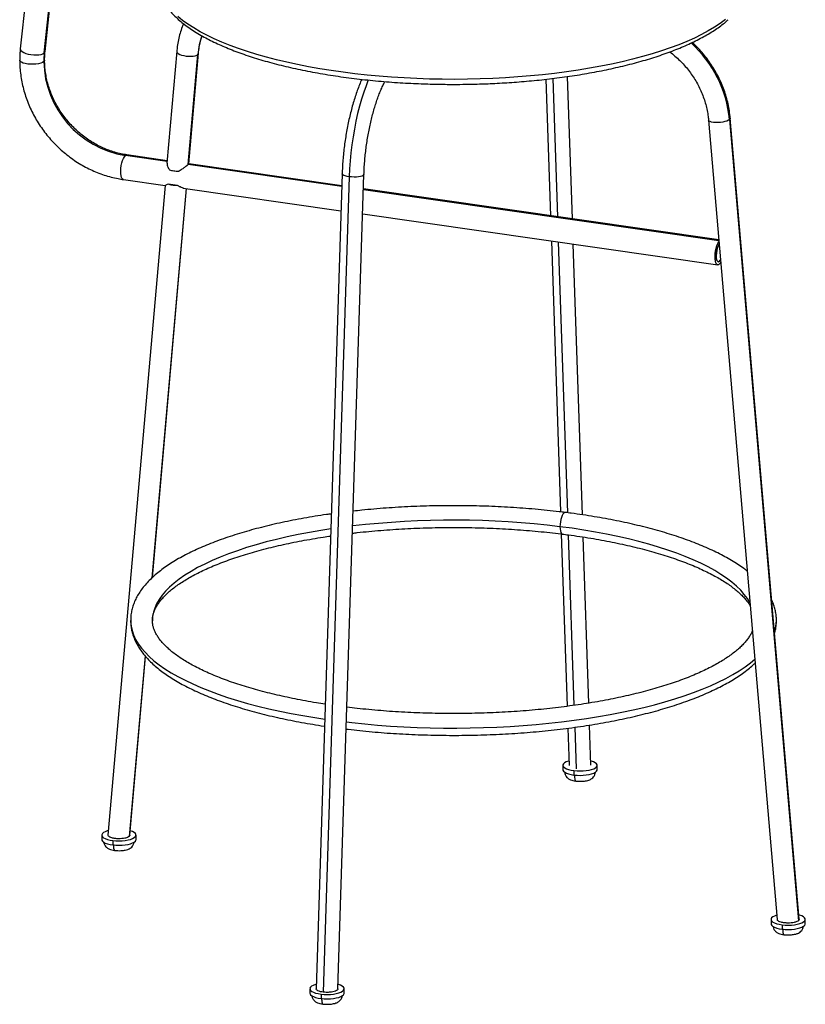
# Paper-space layout '_Dimetric' of a CAD drawing. Header units: millimetres. Extents: x -279 to 226, y -79 to 911.
# Tile 1 of 2: x -279 to 226, y -79 to 554. Entities that reach past the tile are written whole.
import ezdxf

# ---------------------------------------------------------------- set-up
doc = ezdxf.new("R2010")
doc.units = ezdxf.units.MM

psp = doc.layouts.new('_Dimetric')

# ---------------------------------------------------------------- linework, layer by layer
at = {"color": 7, "linetype": 'Continuous', "lineweight": 25}
for p, q in [((-250.42, 798.04), (-278.23, 535.1)), ((-262.83, 532.53), (-236.54, 781.1)), ((-262.32, 533.42), (-236.24, 780.02)), ((-177.72, 533.59), (-184.04, 461.65)), ((-170.44, 460.83), (-164.23, 531.58)), ((-170.01, 461.28), (-163.78, 532.37)), ((59.32, 515.6), (62.28, 427.95)), ((63.74, 516.13), (66.74, 427.31)), ((76.35, 425.93), (73.26, 517.39)), ((163.77, 489.35), (207.88, -24.31)), ((177.27, 489.71), (221.47, -25.07)), ((221.92, -24.19), (177.72, 490.55)), ((-183.94, 462.77), (-210.74, 466.62)), ((-183.89, 463.3), (-209.73, 467.01)), ((-71.79, 446.67), (-170.43, 460.83)), ((-71.77, 447.2), (-170.01, 461.31)), ((-212.01, 451.17), (-185.26, 447.33)), ((-71.53, 454.77), (-88.23, -68.79)), ((-67, 452.95), (-83.71, -71)), ((-74.22, -68.82), (-57.54, 454.33)), ((-185.29, 447.34), (-221.92, 29.98)), ((-171.79, 445.4), (-193.76, 195.09)), ((-193.34, 195.49), (-171.41, 445.34)), ((-177.3, 447.29), (-183.23, 448.14)), ((-173.71, 445.67), (-72.29, 431.11)), ((170.43, 411.89), (-57.85, 444.66)), ((170.38, 412.43), (-57.83, 445.2)), ((-58.34, 429.11), (169.69, 396.37)), ((62.83, 411.71), (68.71, 237.61)), ((67.29, 411.07), (73.17, 237.05)), ((82.78, 235.72), (76.9, 409.69)), ((170.73, 398.64), (170.68, 398.65)), ((169.73, 398.43), (169.98, 398.4)), ((69.19, 223.45), (72.93, 112.68)), ((73.65, 222.87), (77.35, 113.28)), ((86.87, 114.74), (83.26, 221.48)), ((-198.14, 145.13), (-208.33, 29.08)), ((-207.88, 29.83), (-197.79, 144.74)), ((73.4, 98.62), (74.21, 74.75)), ((77.83, 99.22), (78.73, 72.6)), ((88.22, 74.82), (87.34, 100.63)), ((70.22, 74.8), (70.22, 71.97)), ((77.34, 71.37), (77.34, 68.54)), ((92.22, 71.97), (92.22, 74.8)), ((-225.9, 29.9), (-225.9, 27.07)), ((-218.79, 26.47), (-218.79, 23.64)), ((-203.9, 27.07), (-203.9, 29.9)), ((203.9, -24.25), (203.9, -27.07)), ((225.9, -27.07), (225.9, -24.25)), ((211.01, -27.68), (211.01, -30.5)), ((-92.22, -68.8), (-92.22, -71.63)), ((-70.22, -71.63), (-70.22, -68.8)), ((-85.11, -72.23), (-85.11, -75.06))]:
    psp.add_line(p, q, dxfattribs=at)
at = {"color": 7, "linetype": 'Continuous', "lineweight": 25, "flags": 128}
for points in [[(174.67, 553.97), (171.3, 551.48), (167.6, 549.05), (163.6, 546.68), (159.29, 544.36), (154.68, 542.11), (149.79, 539.92), (144.63, 537.81), (139.19, 535.78), (133.5, 533.82), (127.56, 531.95), (121.38, 530.16), (114.98, 528.46), (108.37, 526.86), (101.55, 525.36), (94.55, 523.95), (87.37, 522.64), (80.03, 521.44), (72.54, 520.35), (64.92, 519.36), (57.18, 518.49), (49.33, 517.72), (41.39, 517.07), (33.38, 516.54), (25.3, 516.12), (17.17, 515.81), (9.02, 515.62), (0.84, 515.55), (-7.33, 515.6), (-15.49, 515.76), (-23.63, 516.04), (-31.72, 516.44), (-39.75, 516.95), (-47.7, 517.58), (-55.57, 518.32), (-63.34, 519.17), (-70.98, 520.14), (-78.5, 521.21), (-85.87, 522.39), (-93.08, 523.67), (-100.12, 525.06), (-106.98, 526.54), (-113.63, 528.13), (-120.08, 529.8), (-126.3, 531.57), (-132.29, 533.43), (-138.04, 535.37), (-143.53, 537.39), (-148.75, 539.48), (-153.7, 541.65), (-158.36, 543.89), (-162.73, 546.19), (-166.8, 548.56), (-170.56, 550.98), (-174, 553.45), (-177.13, 555.97)], [(-278.23, 535.1), (-278.2, 534.73), (-277.85, 534.05), (-277.12, 533.39), (-276.05, 532.76), (-274.68, 532.21), (-273.1, 531.77), (-271.37, 531.45), (-269.59, 531.26), (-267.84, 531.23), (-266.22, 531.36), (-264.79, 531.62), (-263.65, 532.02), (-262.83, 532.53)], [(-262.83, 532.53), (-262.39, 533.13), (-262.32, 533.42)], [(-177.72, 533.59), (-177.7, 533.29), (-177.39, 532.71), (-176.75, 532.14), (-175.81, 531.62), (-174.61, 531.16), (-173.22, 530.79), (-171.71, 530.54), (-170.15, 530.4), (-168.62, 530.4), (-167.19, 530.52), (-165.95, 530.77), (-164.94, 531.13), (-164.23, 531.58)], [(-164.23, 531.58), (-163.84, 532.1), (-163.78, 532.36)], [(-263.12, 526.95), (-263.94, 526.42), (-265.09, 525.96), (-266.52, 525.6), (-268.15, 525.36), (-269.91, 525.24), (-271.7, 525.26), (-273.43, 525.4), (-275.03, 525.67), (-276.4, 526.06), (-277.48, 526.53), (-278.22, 527.08), (-278.57, 527.66), (-278.61, 527.9)], [(-262.61, 527.9), (-262.68, 527.53), (-263.12, 526.95)], [(-54.72, 515.2), (-56.19, 511.45), (-57.67, 507.26), (-59.07, 502.85), (-60.37, 498.26), (-61.58, 493.51), (-62.68, 488.63), (-63.67, 483.63), (-64.54, 478.56), (-65.29, 473.43), (-65.92, 468.27), (-66.41, 463.12), (-66.77, 458.01), (-67, 452.95)], [(177.27, 489.71), (176.56, 489.23), (175.55, 488.78), (174.31, 488.4), (172.88, 488.09), (171.35, 487.88), (169.79, 487.77), (168.27, 487.77), (166.88, 487.88), (165.69, 488.09), (164.75, 488.4), (164.11, 488.78), (163.8, 489.23), (163.77, 489.35)], [(177.72, 490.55), (177.66, 490.2), (177.27, 489.71)], [(-212.01, 451.17), (-212.22, 451.23), (-212.74, 451.65), (-213.16, 452.45), (-213.48, 453.58), (-213.66, 454.99), (-213.7, 456.6), (-213.6, 458.33), (-213.36, 460.11), (-213, 461.83), (-212.53, 463.42), (-211.98, 464.79), (-211.37, 465.87), (-210.74, 466.62)], [(-210.74, 466.62), (-210.11, 466.98), (-209.73, 467.01)], [(-67, 452.95), (-68.4, 453.17), (-69.6, 453.47), (-70.55, 453.81), (-71.19, 454.2), (-71.51, 454.6), (-71.53, 454.77)], [(-57.54, 454.33), (-57.6, 454.1), (-57.99, 453.72), (-58.7, 453.39), (-59.71, 453.11), (-60.95, 452.91), (-62.38, 452.78), (-63.92, 452.75), (-65.48, 452.81), (-67, 452.95)], [(170.69, 396.76), (170.07, 396.39), (169.48, 396.42), (168.96, 396.85), (168.53, 397.65), (168.22, 398.77), (168.04, 400.18), (168, 401.79), (168.1, 403.53), (168.33, 405.31), (168.7, 407.03), (169.17, 408.62), (169.72, 409.98), (170.32, 411.07), (170.48, 411.28)], [(170.62, 409.61), (170.37, 409.25), (169.85, 408.24), (169.4, 406.95), (169.04, 405.49), (168.8, 403.94), (168.7, 402.42), (168.75, 401.02), (168.94, 399.84), (169.26, 398.97), (169.68, 398.46), (170.18, 398.35), (170.73, 398.64)], [(170.73, 398.69), (170.19, 398.4), (169.69, 398.51), (169.27, 399.02), (168.96, 399.88), (168.77, 401.05), (168.72, 402.43), (168.82, 403.94), (169.05, 405.48), (169.41, 406.93), (169.86, 408.21), (170.38, 409.21), (170.63, 409.56)], [(171.47, 399.7), (171.28, 399.36), (170.73, 398.69)], [(170.73, 398.64), (171.28, 399.32), (171.48, 399.65)], [(171.62, 397.98), (171.33, 397.5), (170.69, 396.76)], [(71.72, 237.24), (71.39, 237.22), (70.84, 236.9), (70.29, 236.25), (69.77, 235.3), (69.3, 234.1), (68.91, 232.71), (68.61, 231.19), (68.43, 229.64), (68.37, 228.11)], [(190.42, 179.05), (190.37, 179.14), (188.73, 181.86), (186.74, 184.56), (184.41, 187.22), (181.73, 189.84), (178.72, 192.43), (175.38, 194.97), (171.72, 197.46), (167.73, 199.9), (163.44, 202.27), (158.84, 204.58), (153.95, 206.83), (148.77, 209), (143.32, 211.09), (137.6, 213.11), (131.62, 215.04), (125.41, 216.88), (118.96, 218.64), (112.29, 220.3), (105.41, 221.86), (98.34, 223.32), (91.09, 224.68), (83.66, 225.93), (76.09, 227.08), (68.37, 228.11)], [(68.37, 228.11), (68.43, 226.7), (68.61, 225.47), (68.91, 224.48), (69.3, 223.78), (69.77, 223.4), (69.97, 223.35)], [(-78.81, 226.68), (-85.21, 225.68), (-92.6, 224.41), (-99.81, 223.03), (-106.85, 221.54), (-113.68, 219.96), (-120.31, 218.28), (-126.71, 216.51), (-132.88, 214.65), (-138.8, 212.7), (-144.46, 210.67), (-149.86, 208.56), (-154.98, 206.37), (-159.81, 204.11), (-164.35, 201.79), (-168.58, 199.4), (-172.5, 196.95), (-176.1, 194.45), (-179.37, 191.9), (-182.31, 189.31), (-184.92, 186.67), (-187.18, 184), (-189.1, 181.3), (-190.66, 178.58), (-191.87, 175.84), (-192.73, 173.08), (-193.23, 170.31), (-193.37, 167.71)], [(-207.37, 167.81), (-207.36, 167.08), (-207.09, 164.23), (-206.47, 161.38), (-205.5, 158.54), (-204.17, 155.72), (-202.49, 152.91), (-200.47, 150.14), (-198.11, 147.39), (-195.41, 144.68), (-192.37, 142.01), (-189.01, 139.38), (-185.32, 136.8), (-181.32, 134.27), (-177, 131.81), (-172.39, 129.4), (-167.48, 127.06), (-162.28, 124.78), (-156.81, 122.58), (-151.06, 120.46), (-145.06, 118.42), (-138.82, 116.47), (-132.33, 114.6), (-125.62, 112.82), (-118.69, 111.14), (-111.56, 109.55), (-104.25, 108.06), (-96.75, 106.68), (-89.09, 105.4), (-82.7, 104.43)], [(-68.76, 102.61), (-65.24, 102.21), (-57.05, 101.36), (-48.76, 100.63), (-40.39, 100.02), (-31.95, 99.52), (-23.45, 99.14), (-14.92, 98.87), (-6.36, 98.73), (2.21, 98.7), (10.78, 98.79), (19.33, 99), (27.84, 99.32), (36.31, 99.76), (44.72, 100.32), (53.05, 101), (61.29, 101.78), (69.42, 102.68), (77.44, 103.7), (85.32, 104.82), (93.06, 106.05), (100.64, 107.38), (108.05, 108.82), (115.27, 110.36), (122.29, 111.99), (129.11, 113.73), (135.71, 115.55), (142.07, 117.47), (148.19, 119.47), (154.06, 121.55), (159.66, 123.71), (165, 125.95), (170.05, 128.26), (174.81, 130.63), (179.27, 133.07), (183.42, 135.57), (187.26, 138.12), (190.78, 140.73), (193.52, 142.98)], [(74.11, 77.59), (73.75, 77.49), (72.39, 76.98), (71.34, 76.4), (70.62, 75.77), (70.26, 75.1), (70.28, 74.43), (70.67, 73.76), (71.42, 73.13), (72.5, 72.56), (73.88, 72.07), (75.51, 71.66), (77.34, 71.37)], [(77.34, 71.37), (79.29, 71.19), (81.32, 71.13), (83.33, 71.2), (85.28, 71.39), (87.09, 71.69), (88.7, 72.11), (90.06, 72.61), (91.11, 73.19), (91.83, 73.82), (92.19, 74.49), (92.17, 75.16), (91.78, 75.83), (91.03, 76.46), (89.95, 77.03), (88.57, 77.53), (88.12, 77.65)], [(70.22, 71.97), (70.28, 71.6), (70.67, 70.94), (71.42, 70.31), (72.5, 69.73), (73.88, 69.24), (75.51, 68.83), (77.34, 68.54)], [(77.34, 68.54), (79.29, 68.36), (81.32, 68.3), (83.33, 68.37), (85.28, 68.56), (87.09, 68.87), (88.7, 69.28), (90.06, 69.78), (91.11, 70.36), (91.83, 70.99), (92.19, 71.66), (92.22, 71.97)], [(-221.67, 32.79), (-222.38, 32.59), (-223.73, 32.09), (-224.79, 31.51), (-225.5, 30.88), (-225.86, 30.21), (-225.84, 29.53), (-225.45, 28.87), (-224.71, 28.24), (-223.62, 27.67), (-222.24, 27.17), (-220.61, 26.77), (-218.79, 26.47)], [(-218.79, 26.47), (-216.83, 26.29), (-214.81, 26.24), (-212.79, 26.3), (-210.84, 26.5), (-209.03, 26.8), (-207.42, 27.21), (-206.07, 27.72), (-205.01, 28.3), (-204.3, 28.93), (-203.94, 29.6), (-203.96, 30.27), (-204.34, 30.94), (-205.09, 31.56), (-206.18, 32.14), (-207.56, 32.63), (-207.63, 32.66)], [(-225.9, 27.07), (-225.84, 26.71), (-225.45, 26.04), (-224.71, 25.41), (-223.62, 24.84), (-222.24, 24.34), (-220.61, 23.94), (-218.79, 23.64)], [(-218.79, 23.64), (-216.83, 23.47), (-214.81, 23.41), (-212.79, 23.48), (-210.84, 23.67), (-209.03, 23.97), (-207.42, 24.39), (-206.07, 24.89), (-205.01, 25.47), (-204.3, 26.1), (-203.94, 26.77), (-203.9, 27.07)], [(207.64, -21.49), (207.42, -21.56), (206.07, -22.06), (205.01, -22.64), (204.3, -23.27), (203.94, -23.94), (203.96, -24.61), (204.34, -25.28), (205.09, -25.91), (206.18, -26.48), (207.56, -26.98), (209.19, -27.38), (211.01, -27.68)], [(211.01, -27.68), (212.97, -27.86), (214.99, -27.91), (217.01, -27.84), (218.96, -27.65), (220.77, -27.35), (222.38, -26.94), (223.73, -26.43), (224.79, -25.85), (225.5, -25.22), (225.86, -24.55), (225.84, -23.88), (225.45, -23.21), (224.71, -22.59), (223.62, -22.01), (222.24, -21.52), (221.68, -21.36)], [(203.9, -27.07), (203.96, -27.44), (204.34, -28.11), (205.09, -28.74), (206.18, -29.31), (207.56, -29.8), (209.19, -30.21), (211.01, -30.5)], [(211.01, -30.5), (212.97, -30.68), (214.99, -30.74), (217.01, -30.67), (218.96, -30.48), (220.77, -30.18), (222.38, -29.76), (223.73, -29.26), (224.79, -28.68), (225.5, -28.05), (225.86, -27.38), (225.9, -27.07)], [(-88.14, -65.95), (-88.7, -66.12), (-90.06, -66.62), (-91.11, -67.2), (-91.83, -67.83), (-92.19, -68.5), (-92.17, -69.17), (-91.78, -69.84), (-91.03, -70.47), (-89.95, -71.04), (-88.57, -71.53), (-86.94, -71.94), (-85.11, -72.23)], [(-85.11, -72.23), (-83.16, -72.41), (-81.13, -72.47), (-79.11, -72.4), (-77.17, -72.21), (-75.36, -71.91), (-73.75, -71.49), (-72.39, -70.99), (-71.34, -70.41), (-70.62, -69.78), (-70.26, -69.11), (-70.28, -68.44), (-70.67, -67.77), (-71.42, -67.14), (-72.5, -66.57), (-73.88, -66.07), (-74.13, -66)], [(-92.22, -71.63), (-92.17, -72), (-91.78, -72.67), (-91.03, -73.29), (-89.95, -73.87), (-88.57, -74.36), (-86.94, -74.77), (-85.11, -75.06)], [(-85.11, -75.06), (-83.16, -75.24), (-81.13, -75.3), (-79.11, -75.23), (-77.17, -75.04), (-75.36, -74.73), (-73.75, -74.32), (-72.39, -73.82), (-71.34, -73.24), (-70.62, -72.61), (-70.26, -71.94), (-70.22, -71.63)]]:
    psp.add_lwpolyline(points, dxfattribs=at)
at = {"color": 7, "linetype": 'Continuous', "lineweight": 25}
for centre, radius, start, end in [((-115.16, 527.37), 49.25, 160.79616, 175.09119), ((101, 482.21), 76.64, 5.61445, 47.74422), ((-210.01, 526.97), 53.12, 173.98312, 180.01443), ((-200.88, 528.09), 62.26, 181.04314, 260.88478), ((-0.04, -328.84), 561.14, 82.99753, 96.62076), ((183.36, 167.89), 24.01, 341.2014, 359.87258)]:
    psp.add_arc(centre, radius, start, end, dxfattribs=at)
for points, knots in [([(-189.88, 576.74), (-189.88, 576.58), (-189.83, 575.48), (-189.43, 573.44), (-188.65, 570.63), (-187.51, 567.83), (-186.05, 565.03), (-184.24, 562.26), (-182.09, 559.51), (-179.61, 556.79), (-176.78, 554.1), (-173.62, 551.45), (-170.12, 548.84), (-166.29, 546.29), (-162.27, 543.88), (-158.12, 541.61), (-153.88, 539.48), (-149.41, 537.42), (-144.7, 535.42), (-139.79, 533.49), (-134.66, 531.63), (-129.34, 529.85), (-123.82, 528.14), (-118.13, 526.51), (-112.26, 524.96), (-106.24, 523.5), (-100.06, 522.12), (-93.74, 520.83), (-87.29, 519.62), (-80.73, 518.51), (-74.05, 517.48), (-67.28, 516.55), (-60.43, 515.7), (-53.52, 514.96), (-46.56, 514.3), (-39.59, 513.74), (-32.65, 513.28), (-25.86, 512.92), (-19.53, 512.66), (-14.02, 512.5), (-9, 512.39), (-4.47, 512.34), (-1.39, 512.33), (0, 512.33)], [0, 0, 0, 0, 0.004241, 0.029924, 0.055859, 0.082035, 0.108453, 0.135111, 0.162006, 0.189132, 0.216483, 0.244048, 0.271817, 0.299779, 0.327921, 0.353319, 0.378766, 0.40425, 0.429762, 0.455293, 0.480837, 0.506388, 0.531938, 0.557482, 0.583016, 0.608534, 0.634032, 0.659507, 0.684955, 0.710371, 0.735747, 0.761077, 0.786346, 0.811537, 0.836616, 0.861526, 0.886157, 0.910254, 0.933105, 0.952679, 0.967899, 0.985497, 1, 1, 1, 1]), ([(-173.45, 551.38), (-173.75, 550.67), (-174.58, 548.65), (-175.66, 545.15), (-176.7, 540.93), (-177.37, 537.06), (-177.62, 534.59), (-177.72, 533.59)], [0, 0, 0, 0, 0.1260698, 0.3628082, 0.5998414, 0.8371787, 1, 1, 1, 1]), ([(0, 512.33), (2.68, 512.34), (6.43, 512.35), (11.96, 512.45), (16.67, 512.57), (22.27, 512.77), (28.15, 513.04), (34.27, 513.39), (40.57, 513.82), (46.97, 514.34), (53.44, 514.95), (59.94, 515.65), (66.44, 516.44), (72.92, 517.32), (79.36, 518.29), (85.74, 519.35), (92.04, 520.5), (98.24, 521.74), (104.34, 523.06), (110.31, 524.48), (116.15, 525.97), (121.83, 527.56), (127.37, 529.22), (132.72, 530.96), (137.9, 532.79), (142.89, 534.69), (147.67, 536.66), (152.25, 538.71), (156.6, 540.82), (160.71, 543), (164.59, 545.25), (168.23, 547.56), (171.59, 549.92), (174.34, 552.03), (175.86, 553.37), (176.44, 553.89)], [0, 0, 0, 0, 0.035734, 0.0501, 0.073965, 0.098731, 0.125291, 0.153009, 0.181628, 0.210944, 0.240814, 0.271131, 0.301815, 0.332805, 0.364053, 0.395523, 0.427185, 0.459014, 0.49099, 0.523097, 0.555321, 0.587648, 0.620067, 0.652568, 0.685138, 0.717768, 0.750447, 0.783165, 0.81591, 0.848671, 0.881434, 0.914188, 0.946919, 0.979612, 1, 1, 1, 1]), ([(-163.78, 532.37), (-163.71, 533), (-163.52, 534.92), (-162.98, 538.05), (-162.27, 541.12), (-161.66, 542.88), (-161.46, 543.46)], [0, 0, 0, 0, 0.166062, 0.499388, 0.83316, 1, 1, 1, 1]), ([(177.72, 490.55), (177.64, 491.38), (177.42, 493.71), (176.81, 497.53), (175.82, 502.01), (174.54, 506.44), (172.97, 510.8), (171.13, 515.09), (169.02, 519.27), (166.65, 523.32), (164.03, 527.24), (161.18, 531), (158.1, 534.57), (155.47, 537.34), (153.82, 538.83), (153.33, 539.26)], [0, 0, 0, 0, 0.04589, 0.129239, 0.212632, 0.296088, 0.379598, 0.463152, 0.546744, 0.630367, 0.714016, 0.797685, 0.88137, 0.965067, 1, 1, 1, 1]), ([(-278.23, 535.1), (-278.31, 534.27), (-278.54, 531.88), (-278.58, 529.46), (-278.61, 527.9)], [0, 0, 0, 0, 0.350335, 1, 1, 1, 1]), ([(-262.61, 527.89), (-262.6, 528.55), (-262.58, 530.4), (-262.42, 532.23), (-262.32, 533.42)], [0, 0, 0, 0, 0.350322, 1, 1, 1, 1]), ([(138.85, 533.17), (138.88, 533.15), (140.04, 532.34), (142.2, 530.52), (145.29, 527.71), (148.18, 524.67), (150.87, 521.47), (153.35, 518.09), (155.59, 514.58), (157.58, 510.93), (159.33, 507.19), (160.8, 503.36), (162.01, 499.47), (162.94, 495.55), (163.5, 492.17), (163.7, 490.1), (163.77, 489.35)], [0, 0, 0, 0, 0.002066, 0.081473, 0.160854, 0.240215, 0.319562, 0.398899, 0.478231, 0.557564, 0.636903, 0.716257, 0.795636, 0.875052, 0.954519, 1, 1, 1, 1]), ([(-278.61, 527.9), (-278.6, 527.05), (-278.57, 524.68), (-278.29, 520.76), (-277.68, 516.16), (-276.77, 511.58), (-275.57, 507.03), (-274.08, 502.54), (-272.32, 498.13), (-270.28, 493.81), (-267.98, 489.61), (-265.42, 485.53), (-262.62, 481.61), (-259.59, 477.86), (-256.35, 474.29), (-252.9, 470.92), (-249.26, 467.77), (-245.45, 464.84), (-241.48, 462.15), (-237.37, 459.72), (-233.15, 457.55), (-228.82, 455.66), (-224.4, 454.04), (-219.92, 452.72), (-215.78, 451.77), (-213.14, 451.35), (-212.01, 451.17)], [0, 0, 0, 0, 0.023703, 0.06644, 0.109204, 0.15201, 0.194852, 0.237724, 0.280623, 0.323544, 0.366484, 0.409439, 0.452406, 0.495384, 0.538368, 0.581359, 0.624351, 0.667344, 0.710335, 0.75332, 0.796296, 0.83926, 0.882206, 0.92513, 0.968025, 1, 1, 1, 1]), ([(-209.73, 467.01), (-210.38, 467.11), (-212.33, 467.41), (-215.58, 468.13), (-219.46, 469.26), (-223.28, 470.68), (-227.03, 472.37), (-230.68, 474.32), (-234.22, 476.52), (-237.63, 478.97), (-240.88, 481.64), (-243.96, 484.52), (-246.85, 487.6), (-249.54, 490.85), (-252.01, 494.27), (-254.25, 497.83), (-256.24, 501.51), (-257.98, 505.29), (-259.45, 509.15), (-260.65, 513.07), (-261.58, 517.02), (-262.21, 521), (-262.55, 524.63), (-262.59, 526.92), (-262.61, 527.89)], [0, 0, 0, 0, 0.023522, 0.070828, 0.118093, 0.165294, 0.212443, 0.25955, 0.306623, 0.353669, 0.400695, 0.447703, 0.4947, 0.541688, 0.58867, 0.635649, 0.682629, 0.729614, 0.776609, 0.823621, 0.870658, 0.917729, 0.964844, 1, 1, 1, 1]), ([(-58.95, 515.56), (-59.44, 514.43), (-60.43, 512.13), (-61.83, 508.42), (-63.17, 504.52), (-64.42, 500.46), (-65.58, 496.28), (-66.65, 491.98), (-67.63, 487.59), (-68.5, 483.12), (-69.27, 478.59), (-69.94, 474.02), (-70.5, 469.44), (-70.95, 464.85), (-71.29, 460.36), (-71.46, 457.01), (-71.52, 455.18), (-71.53, 454.77)], [0, 0, 0, 0, 0.069224, 0.140849, 0.21206, 0.282938, 0.353554, 0.423963, 0.494214, 0.564346, 0.634396, 0.704395, 0.774373, 0.844355, 0.914363, 0.980786, 1, 1, 1, 1]), ([(-57.54, 454.33), (-57.51, 455.05), (-57.44, 457.16), (-57.23, 460.71), (-56.89, 464.96), (-56.43, 469.23), (-55.88, 473.5), (-55.23, 477.75), (-54.48, 481.94), (-53.64, 486.05), (-52.71, 490.06), (-51.71, 493.95), (-50.64, 497.68), (-49.5, 501.25), (-48.31, 504.62), (-47.08, 507.79), (-45.81, 510.7), (-44.82, 512.81), (-44.24, 513.87), (-44.1, 514.12)], [0, 0, 0, 0, 0.033383, 0.09688, 0.160452, 0.224084, 0.287747, 0.351411, 0.415043, 0.478612, 0.54209, 0.605442, 0.668631, 0.731612, 0.794336, 0.85674, 0.918755, 0.980298, 1, 1, 1, 1]), ([(-184.01, 461.62), (-184.01, 461.26), (-184.02, 460.47), (-183.6, 459.39), (-183.2, 458.62), (-182.9, 458.11), (-182.6, 457.7), (-182.42, 457.46)], [0, 0, 0, 0, 0.301911, 0.650532, 0.713833, 0.824479, 1, 1, 1, 1]), ([(-182.42, 457.46), (-182.06, 457.32), (-181.65, 457.19), (-180.74, 456.97), (-180.24, 456.87), (-179.2, 456.72), (-178.65, 456.67), (-177.56, 456.6), (-177.01, 456.59), (-176.49, 456.6)], [0, 0, 0, 0, 0.25, 0.25, 0.5, 0.5, 0.75, 0.75, 1, 1, 1, 1]), ([(-176.49, 456.6), (-176.4, 456.65), (-176.22, 456.75), (-175.91, 456.92), (-175.51, 457.16), (-175.09, 457.42), (-174.47, 457.81), (-173.77, 458.28), (-172.93, 458.88), (-172.16, 459.44), (-171.6, 459.88), (-171.22, 460.17), (-170.99, 460.36), (-170.78, 460.54), (-170.59, 460.69), (-170.49, 460.78), (-170.44, 460.83)], [0, 0, 0, 0, 0.032816, 0.074471, 0.124964, 0.19749, 0.248896, 0.383444, 0.498783, 0.629199, 0.749276, 0.800843, 0.851554, 0.901551, 0.950982, 1, 1, 1, 1]), ([(-170.44, 460.83), (-170.33, 460.92), (-170.12, 461.12), (-169.98, 461.27), (-170.03, 461.26), (-170.04, 461.26)], [0, 0, 0, 0, 0.444921, 0.904295, 1, 1, 1, 1]), ([(-183.23, 448.14), (-183.62, 447.99), (-184.39, 447.68), (-184.99, 447.38), (-185.06, 447.38), (-185.06, 447.38)], [0, 0, 0, 0, 0.498782, 0.999503, 1, 1, 1, 1]), ([(-177.3, 447.29), (-177.83, 447.28), (-178.37, 447.29), (-179.47, 447.35), (-180.01, 447.41), (-181.06, 447.56), (-181.56, 447.65), (-182.47, 447.88), (-182.88, 448.01), (-183.23, 448.14)], [0, 0, 0, 0, 0.25, 0.25, 0.5, 0.5, 0.75, 0.75, 1, 1, 1, 1]), ([(-173.34, 445.68), (-173.57, 445.7), (-174.24, 445.77), (-175.17, 446.2), (-175.98, 446.6), (-176.54, 446.88), (-177.01, 447.14), (-177.3, 447.29)], [0, 0, 0, 0, 0.210753, 0.604897, 0.676464, 0.801559, 1, 1, 1, 1]), ([(71.72, 237.24), (70.39, 237.41), (66.54, 237.88), (60.09, 238.59), (52.35, 239.34), (44.52, 239.98), (36.63, 240.52), (28.69, 240.95), (20.7, 241.28), (12.68, 241.5), (4.64, 241.61), (-3.4, 241.62), (-11.44, 241.52), (-19.47, 241.32), (-27.46, 241.01), (-35.41, 240.59), (-43.31, 240.07), (-51.14, 239.44), (-58.19, 238.79), (-62.59, 238.3), (-64.44, 238.1)], [0, 0, 0, 0, 0.030528, 0.088556, 0.146566, 0.204559, 0.262536, 0.320501, 0.378456, 0.436403, 0.494346, 0.552287, 0.610228, 0.66817, 0.726116, 0.784069, 0.84203, 0.900002, 0.957989, 1, 1, 1, 1]), ([(-78.5, 236.33), (-79.52, 236.19), (-83.04, 235.71), (-88.92, 234.78), (-96.13, 233.56), (-103.19, 232.23), (-110.09, 230.81), (-116.83, 229.3), (-123.4, 227.69), (-129.78, 226), (-135.98, 224.22), (-141.97, 222.35), (-147.75, 220.4), (-153.32, 218.36), (-158.66, 216.24), (-163.77, 214.04), (-168.65, 211.76), (-173.27, 209.4), (-177.65, 206.96), (-181.76, 204.44), (-185.6, 201.84), (-189.17, 199.15), (-192.45, 196.39), (-195.44, 193.56), (-198.11, 190.65), (-200.46, 187.67), (-202.47, 184.65), (-204.14, 181.59), (-205.46, 178.51), (-206.44, 175.41), (-207.07, 172.33), (-207.37, 169.79), (-207.34, 168.28), (-207.33, 167.8)], [0, 0, 0, 0, 0.0138092, 0.0473511, 0.0809109, 0.1144912, 0.1480948, 0.1817247, 0.2153846, 0.2490781, 0.2828097, 0.3165841, 0.3504065, 0.3842825, 0.4182182, 0.4522197, 0.4862929, 0.5204427, 0.554672, 0.5889796, 0.6233575, 0.6577864, 0.6922214, 0.7265839, 0.7607723, 0.7946551, 0.8280851, 0.8609275, 0.8930956, 0.9245776, 0.9554435, 0.9858327, 1, 1, 1, 1]), ([(188.67, 199.47), (187.92, 200.05), (186.03, 201.54), (182.66, 203.84), (178.62, 206.39), (174.29, 208.85), (169.71, 211.23), (164.88, 213.54), (159.81, 215.76), (154.5, 217.91), (148.97, 219.97), (143.22, 221.94), (137.26, 223.83), (131.09, 225.63), (124.74, 227.35), (118.2, 228.98), (111.48, 230.51), (104.61, 231.95), (97.57, 233.3), (90.39, 234.55), (83.08, 235.7), (76.83, 236.59), (73.02, 237.08), (71.72, 237.24)], [0, 0, 0, 0, 0.032552, 0.082752, 0.132981, 0.183158, 0.233247, 0.283234, 0.333113, 0.382887, 0.432562, 0.482144, 0.531643, 0.581066, 0.630422, 0.679718, 0.728961, 0.778156, 0.82731, 0.876427, 0.925512, 0.974569, 1, 1, 1, 1]), ([(-193.35, 167.74), (-193.36, 167.86), (-193.41, 168.72), (-193.21, 170.29), (-192.72, 172.48), (-191.9, 174.68), (-190.8, 176.85), (-189.42, 179.01), (-187.77, 181.17), (-185.83, 183.34), (-183.61, 185.5), (-181.1, 187.67), (-178.29, 189.84), (-175.2, 191.99), (-171.81, 194.13), (-168.15, 196.25), (-164.19, 198.33), (-159.97, 200.38), (-155.47, 202.39), (-150.71, 204.35), (-145.7, 206.26), (-140.44, 208.11), (-134.94, 209.89), (-129.22, 211.61), (-123.28, 213.26), (-117.13, 214.83), (-110.78, 216.32), (-104.25, 217.73), (-97.55, 219.06), (-90.67, 220.3), (-84.48, 221.32), (-80.52, 221.9), (-78.95, 222.12)], [0, 0, 0, 0, 0.007002, 0.047564, 0.087774, 0.126151, 0.162689, 0.197892, 0.232238, 0.266072, 0.299622, 0.333039, 0.366419, 0.399807, 0.433241, 0.466746, 0.500332, 0.534003, 0.567759, 0.601595, 0.635506, 0.669487, 0.70353, 0.737631, 0.771783, 0.80598, 0.840218, 0.874493, 0.908799, 0.943134, 0.977494, 1, 1, 1, 1]), ([(-64.89, 223.95), (-63.86, 224.08), (-60.36, 224.49), (-54.3, 225.09), (-46.71, 225.77), (-39.04, 226.33), (-31.3, 226.8), (-23.51, 227.16), (-15.68, 227.42), (-7.83, 227.58), (0.04, 227.63), (7.91, 227.58), (15.77, 227.42), (23.6, 227.16), (31.39, 226.79), (39.13, 226.33), (46.8, 225.76), (54.4, 225.09), (61.77, 224.33), (66.94, 223.73), (69.61, 223.4), (69.97, 223.35)], [0, 0, 0, 0, 0.023831, 0.080888, 0.137966, 0.195061, 0.252171, 0.309293, 0.366424, 0.423561, 0.480703, 0.537847, 0.594989, 0.652128, 0.709261, 0.766385, 0.823498, 0.880597, 0.93768, 0.991726, 1, 1, 1, 1]), ([(69.97, 223.35), (71.25, 223.19), (74.97, 222.71), (81.04, 221.85), (88.12, 220.73), (95.05, 219.52), (101.83, 218.23), (108.43, 216.85), (114.85, 215.38), (121.08, 213.83), (127.11, 212.21), (132.93, 210.51), (138.52, 208.75), (143.87, 206.92), (148.99, 205.02), (153.85, 203.08), (158.46, 201.08), (162.79, 199.03), (166.85, 196.95), (170.63, 194.84), (174.12, 192.7), (177.31, 190.54), (180.21, 188.38), (182.81, 186.22), (185.12, 184.06), (187.13, 181.93), (188.83, 179.82), (189.98, 178.2), (190.47, 177.31), (190.59, 177.09)], [0, 0, 0, 0, 0.0206691, 0.0599183, 0.0991507, 0.1383603, 0.1775439, 0.2166982, 0.2558193, 0.2949029, 0.3339445, 0.3729388, 0.4118801, 0.4507623, 0.4895787, 0.528322, 0.5669849, 0.6055602, 0.6440411, 0.6824225, 0.7207016, 0.758881, 0.7969706, 0.8349927, 0.8729879, 0.9110011, 0.9491229, 0.9874976, 1, 1, 1, 1]), ([(207.33, 167.84), (207.34, 168.38), (207.36, 169.93), (207.04, 172.49), (206.41, 175.5), (205.51, 178.38), (204.69, 180.23), (204.29, 181.11)], [0, 0, 0, 0, 0.118874, 0.342842, 0.567289, 0.793743, 1, 1, 1, 1]), ([(-207.33, 167.8), (-207.34, 167.26), (-207.36, 165.71), (-207.04, 163.15), (-206.42, 160.14), (-205.46, 157.16), (-204.2, 154.2), (-202.63, 151.27), (-200.73, 148.36), (-198.51, 145.48), (-195.97, 142.63), (-193.1, 139.84), (-189.92, 137.09), (-186.44, 134.41), (-182.67, 131.79), (-178.61, 129.25), (-174.29, 126.79), (-169.71, 124.41), (-164.88, 122.1), (-159.81, 119.88), (-154.5, 117.73), (-148.97, 115.67), (-143.22, 113.7), (-137.26, 111.81), (-131.09, 110.01), (-124.74, 108.29), (-118.2, 106.66), (-111.48, 105.13), (-104.6, 103.69), (-97.57, 102.34), (-90.38, 101.1), (-85.47, 100.3), (-82.92, 99.94), (-82.85, 99.93)], [0, 0, 0, 0, 0.0162567, 0.0468858, 0.0775803, 0.1085492, 0.1399722, 0.1719815, 0.2046476, 0.2379698, 0.2718807, 0.3062647, 0.3409861, 0.3759155, 0.4109468, 0.4459979, 0.4810125, 0.5159665, 0.5508487, 0.5856559, 0.6203895, 0.6550537, 0.6896537, 0.7241954, 0.7586845, 0.7931266, 0.8275268, 0.8618898, 0.8962199, 0.9305208, 0.9647962, 0.999049, 1, 1, 1, 1]), ([(-82.4, 114.03), (-84.31, 114.32), (-88.58, 114.98), (-95.05, 116.12), (-101.83, 117.41), (-108.43, 118.8), (-114.85, 120.26), (-121.08, 121.81), (-127.11, 123.43), (-132.93, 125.13), (-138.52, 126.89), (-143.87, 128.72), (-148.99, 130.62), (-153.85, 132.56), (-158.46, 134.56), (-162.79, 136.61), (-166.85, 138.69), (-170.63, 140.8), (-174.12, 142.94), (-177.31, 145.1), (-180.21, 147.26), (-182.81, 149.42), (-185.12, 151.58), (-187.12, 153.71), (-188.84, 155.83), (-190.27, 157.91), (-191.42, 159.96), (-192.31, 161.99), (-192.94, 164.01), (-193.31, 165.92), (-193.34, 167.16), (-193.35, 167.74)], [0, 0, 0, 0, 0.028264, 0.063326, 0.098363, 0.133375, 0.168357, 0.203305, 0.238216, 0.273085, 0.307906, 0.342674, 0.377384, 0.412028, 0.4466, 0.481094, 0.515503, 0.549824, 0.584053, 0.618193, 0.652252, 0.686251, 0.720227, 0.754218, 0.788306, 0.822621, 0.857354, 0.892781, 0.929278, 0.967289, 1, 1, 1, 1]), ([(206.15, 159.49), (206.23, 159.75), (206.64, 161.01), (207.05, 163.32), (207.37, 165.85), (207.34, 167.36), (207.33, 167.84)], [0, 0, 0, 0, 0.09355, 0.464506, 0.829733, 1, 1, 1, 1]), ([(191.95, 161.23), (191.91, 161.12), (191.62, 160.33), (190.78, 158.79), (189.43, 156.63), (187.77, 154.47), (185.83, 152.3), (183.61, 150.14), (181.1, 147.97), (178.29, 145.8), (175.2, 143.65), (171.81, 141.51), (168.15, 139.39), (164.19, 137.31), (159.97, 135.26), (155.47, 133.25), (150.71, 131.29), (145.7, 129.38), (140.44, 127.53), (134.94, 125.75), (129.22, 124.03), (123.28, 122.38), (117.13, 120.81), (110.78, 119.32), (104.25, 117.91), (97.55, 116.58), (90.68, 115.34), (83.66, 114.19), (76.5, 113.14), (69.21, 112.17), (61.81, 111.31), (54.3, 110.54), (46.71, 109.87), (39.04, 109.31), (31.3, 108.84), (23.51, 108.48), (15.68, 108.22), (7.83, 108.06), (-0.04, 108.01), (-7.91, 108.06), (-15.77, 108.22), (-23.6, 108.48), (-31.39, 108.85), (-39.13, 109.31), (-46.8, 109.88), (-54.4, 110.55), (-61.63, 111.29), (-66.27, 111.84), (-68.45, 112.1)], [0, 0, 0, 0, 0.003552, 0.027246, 0.050075, 0.072348, 0.094289, 0.116046, 0.137716, 0.159363, 0.181014, 0.202696, 0.224424, 0.246204, 0.268039, 0.28993, 0.311872, 0.333863, 0.355899, 0.377976, 0.40009, 0.422237, 0.444414, 0.466617, 0.488844, 0.511091, 0.533357, 0.555639, 0.577936, 0.600245, 0.622565, 0.644895, 0.667233, 0.689577, 0.711927, 0.734282, 0.756641, 0.779002, 0.801365, 0.823728, 0.846092, 0.868453, 0.890813, 0.913168, 0.93552, 0.957866, 0.980206, 1, 1, 1, 1]), ([(-68.9, 98.05), (-68.51, 98.01), (-65.6, 97.65), (-60.09, 97.05), (-52.35, 96.3), (-44.52, 95.66), (-36.63, 95.12), (-28.69, 94.69), (-20.7, 94.36), (-12.68, 94.14), (-4.64, 94.03), (3.4, 94.02), (11.44, 94.12), (19.47, 94.32), (27.46, 94.63), (35.41, 95.05), (43.31, 95.57), (51.14, 96.2), (58.9, 96.92), (66.57, 97.76), (74.13, 98.69), (81.59, 99.72), (88.93, 100.85), (96.13, 102.08), (103.19, 103.41), (110.09, 104.83), (116.83, 106.34), (123.4, 107.95), (129.78, 109.64), (135.98, 111.42), (141.97, 113.29), (147.75, 115.24), (153.32, 117.28), (158.66, 119.4), (163.77, 121.6), (168.65, 123.88), (173.27, 126.24), (177.65, 128.68), (181.76, 131.2), (185.61, 133.8), (189.16, 136.49), (191.88, 138.73), (193.29, 140.1), (193.73, 140.52)], [0, 0, 0, 0, 0.003871, 0.028976, 0.054074, 0.079164, 0.104248, 0.129326, 0.1544, 0.17947, 0.204539, 0.229607, 0.254675, 0.279743, 0.304813, 0.329886, 0.354962, 0.380044, 0.405132, 0.430226, 0.45533, 0.480444, 0.505569, 0.530708, 0.555862, 0.581034, 0.606225, 0.631439, 0.656678, 0.681946, 0.707245, 0.732581, 0.757957, 0.783377, 0.808847, 0.83437, 0.859951, 0.885591, 0.91129, 0.937042, 0.962832, 0.988626, 1, 1, 1, 1]), ([(71.38, 70.46), (71.41, 70.18), (71.48, 69.33), (71.99, 68.14), (72.71, 67.07), (73.75, 66.11), (74.94, 65.5), (76.68, 64.93), (77.88, 64.75), (78.52, 64.65)], [0, 0, 0, 0, 0.0772172, 0.2306865, 0.3481246, 0.4382, 0.6638579, 0.8187453, 1, 1, 1, 1]), ([(78.52, 64.65), (79.21, 64.58), (80.51, 64.46), (82.42, 64.5), (84.02, 64.64), (85.55, 64.9), (86.79, 65.24), (87.93, 65.71), (88.99, 66.34), (90.06, 67.42), (90.86, 68.86), (90.98, 69.96), (91.02, 70.36)], [0, 0, 0, 0, 0.127844, 0.240821, 0.338693, 0.421366, 0.540273, 0.614565, 0.698265, 0.80039, 0.926795, 1, 1, 1, 1]), ([(77.69, 68.52), (77.7, 67.94), (77.73, 66.81), (77.92, 65.63), (78.15, 64.99), (78.33, 64.7), (78.47, 64.67), (78.53, 64.66)], [0, 0, 0, 0, 0.324046, 0.64275, 0.783983, 0.908168, 1, 1, 1, 1]), ([(-224.7, 25.53), (-224.68, 25.37), (-224.61, 24.65), (-224.13, 23.58), (-223.41, 22.51), (-222.38, 21.55), (-221.18, 20.94), (-219.44, 20.38), (-218.24, 20.19), (-217.6, 20.09)], [0, 0, 0, 0, 0.04472, 0.203594, 0.325168, 0.418416, 0.65202, 0.812362, 1, 1, 1, 1]), ([(-208.33, 29.08), (-208.61, 28.88), (-209.26, 28.42), (-210.92, 27.93), (-212.97, 27.62), (-215.15, 27.53), (-217.42, 27.68), (-219.42, 28.07), (-220.86, 28.62), (-221.8, 29.27), (-221.85, 29.73), (-221.87, 29.98)], [0, 0, 0, 0, 0.100848, 0.228499, 0.329532, 0.441073, 0.558733, 0.676393, 0.787933, 0.888966, 1, 1, 1, 1]), ([(-217.6, 20.09), (-216.91, 20.02), (-215.62, 19.9), (-213.7, 19.94), (-212.1, 20.08), (-210.57, 20.35), (-209.34, 20.68), (-208.2, 21.15), (-207.13, 21.78), (-206.07, 22.86), (-205.31, 24.18), (-205.2, 25.14), (-205.17, 25.4)], [0, 0, 0, 0, 0.131039, 0.24684, 0.347158, 0.431897, 0.553776, 0.629925, 0.715716, 0.820393, 0.949958, 1, 1, 1, 1]), ([(-207.93, 29.83), (-207.92, 29.79), (-207.82, 29.54), (-208.09, 29.29), (-208.33, 29.08)], [0, 0, 0, 0, 0.14022, 1, 1, 1, 1]), ([(-218.44, 23.96), (-218.42, 23.39), (-218.39, 22.25), (-218.2, 21.08), (-217.97, 20.43), (-217.79, 20.14), (-217.66, 20.11), (-217.6, 20.1)], [0, 0, 0, 0, 0.324046, 0.64275, 0.783983, 0.908168, 1, 1, 1, 1]), ([(221.47, -25.07), (221.19, -25.27), (220.54, -25.73), (218.88, -26.22), (216.83, -26.53), (214.65, -26.62), (212.38, -26.47), (210.38, -26.08), (208.94, -25.53), (208.04, -24.92), (207.99, -24.5), (207.97, -24.3)], [0, 0, 0, 0, 0.102939, 0.233238, 0.336366, 0.45022, 0.57032, 0.69042, 0.804273, 0.907401, 1, 1, 1, 1]), ([(221.83, -24.19), (221.86, -24.27), (222, -24.57), (221.69, -24.86), (221.47, -25.07)], [0, 0, 0, 0, 0.268884, 1, 1, 1, 1]), ([(205.1, -28.62), (205.12, -28.78), (205.19, -29.5), (205.67, -30.57), (206.39, -31.64), (207.42, -32.6), (208.62, -33.21), (210.36, -33.77), (211.55, -33.96), (212.2, -34.06)], [0, 0, 0, 0, 0.04472, 0.203594, 0.325168, 0.418416, 0.65202, 0.812362, 1, 1, 1, 1]), ([(211.37, -30.38), (211.39, -30.89), (211.41, -31.95), (211.6, -33.07), (211.83, -33.72), (212.01, -34.01), (212.14, -34.04), (212.2, -34.05)], [0, 0, 0, 0, 0.298577, 0.62929, 0.775844, 0.904708, 1, 1, 1, 1]), ([(212.2, -34.06), (212.89, -34.13), (214.18, -34.25), (216.1, -34.21), (217.7, -34.07), (219.23, -33.8), (220.46, -33.46), (221.6, -33), (222.67, -32.37), (223.73, -31.29), (224.49, -29.97), (224.6, -29.01), (224.63, -28.75)], [0, 0, 0, 0, 0.131039, 0.24684, 0.347158, 0.431897, 0.553776, 0.629925, 0.715716, 0.820393, 0.949958, 1, 1, 1, 1]), ([(-83.71, -71), (-84.31, -70.9), (-85.67, -70.68), (-87.14, -70.13), (-88.08, -69.46), (-88.16, -69.01), (-88.21, -68.78)], [0, 0, 0, 0, 0.232687, 0.527219, 0.760333, 1, 1, 1, 1]), ([(-74.24, -68.82), (-74.24, -68.84), (-74.13, -69.11), (-74.61, -69.65), (-75.7, -70.31), (-77.37, -70.8), (-79.41, -71.1), (-81.62, -71.19), (-83.07, -71.06), (-83.71, -71)], [0, 0, 0, 0, 0.0117058, 0.1836217, 0.3555376, 0.5185124, 0.6661341, 0.8526487, 1, 1, 1, 1]), ([(-91.02, -73.18), (-91.01, -73.34), (-90.93, -74.06), (-90.45, -75.12), (-89.74, -76.2), (-88.7, -77.16), (-87.51, -77.77), (-85.77, -78.33), (-84.57, -78.52), (-83.92, -78.62)], [0, 0, 0, 0, 0.04472, 0.203594, 0.325168, 0.418416, 0.65202, 0.812362, 1, 1, 1, 1]), ([(-84.75, -74.94), (-84.74, -75.44), (-84.71, -76.51), (-84.53, -77.63), (-84.29, -78.28), (-84.11, -78.56), (-83.98, -78.6), (-83.92, -78.61)], [0, 0, 0, 0, 0.298577, 0.62929, 0.775844, 0.904708, 1, 1, 1, 1]), ([(-83.92, -78.62), (-83.24, -78.69), (-81.94, -78.81), (-80.03, -78.77), (-78.43, -78.63), (-76.9, -78.36), (-75.66, -78.02), (-74.52, -77.56), (-73.45, -76.93), (-72.4, -75.85), (-71.63, -74.53), (-71.52, -73.57), (-71.49, -73.3)], [0, 0, 0, 0, 0.131039, 0.24684, 0.347158, 0.431897, 0.553776, 0.629925, 0.715716, 0.820393, 0.949958, 1, 1, 1, 1])]:
    psp.add_open_spline(points, degree=3, knots=knots, dxfattribs=at)

doc.saveas('drawing.dxf')
